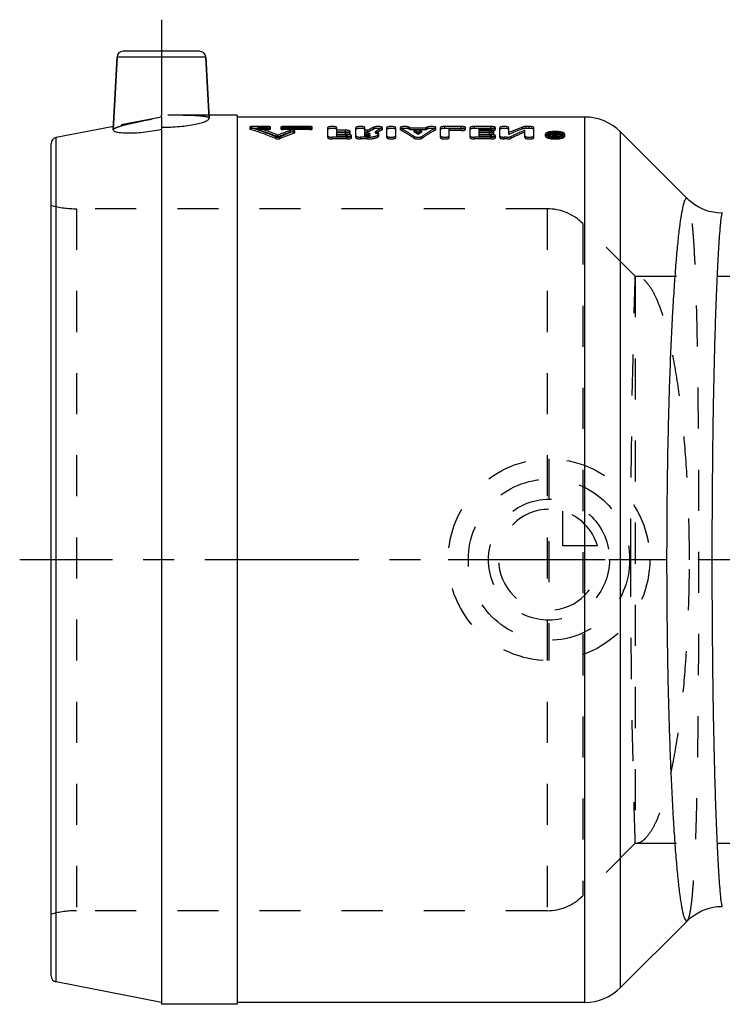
# Model space of a CAD drawing. Header units: millimetres. Extents: x 375 to 625, y 424 to 581.
# Tile 1 of 7: x 375 to 487, y 424 to 581. Entities that reach past the tile are written whole.
import ezdxf

# ---------------------------------------------------------------- set-up
doc = ezdxf.new("R2010")
doc.units = ezdxf.units.MM
doc.header["$LTSCALE"] = 65.185185
doc.linetypes.add('CENTER', pattern=[0.6, 0.375, -0.075, 0.075, -0.075])
doc.linetypes.add('HIDDEN', pattern=[0.2, 0.1, -0.1])
for name, color, linetype in [('FLAECHEN', 7, 'CONTINUOUS'), ('KOERPER', 7, 'CONTINUOUS'), ('KONST.EL_MIT_GEO', 7, 'CONTINUOUS'), ('KURVEN', 7, 'CONTINUOUS'), ('L1', 7, 'CONTINUOUS')]:
    doc.layers.add(name, color=color, linetype=linetype)

msp = doc.modelspace()

# ---------------------------------------------------------------- linework, layer by layer
at = {"layer": 'FLAECHEN', "color": 7, "linetype": 'Continuous'}
for p, q in [((464.94, 565.17), (409.75, 565.17)), ((481.22, 552.21), (470.6, 562.83)), ((481.22, 437.64), (470.6, 427.02)), ((464.94, 424.68), (409.75, 424.68))]:
    msp.add_line(p, q, dxfattribs=at)
at = {"layer": 'FLAECHEN', "color": 8, "linetype": 'HIDDEN'}
for p, q in [((458.94, 550.62), (384.28, 550.62)), ((472.95, 539.92), (464.6, 548.28)), ((472.95, 539.92), (602.76, 539.92)), ((472.95, 449.93), (464.6, 441.57)), ((472.95, 449.93), (602.76, 449.93)), ((458.94, 439.23), (384.28, 439.23))]:
    msp.add_line(p, q, dxfattribs=at)
at = {"layer": 'KOERPER', "color": 2, "linetype": 'CENTER'}
for p, q in [((397.75, 580.62), (397.75, 565.48)), ((397.75, 565.16), (397.75, 563.55))]:
    msp.add_line(p, q, dxfattribs=at)
at = {"layer": 'KOERPER', "color": 7, "linetype": 'Continuous'}
for p, q in [((390.1, 563.13), (390.7, 574.68)), ((405.31, 564.93), (404.8, 574.68)), ((409.75, 565.48), (405.29, 565.48)), ((409.75, 565.48), (409.75, 424.38)), ((397.75, 563.55), (397.75, 424.38)), ((409.75, 424.38), (397.75, 424.38))]:
    msp.add_line(p, q, dxfattribs=at)
at = {"layer": 'KOERPER', "color": 8, "linetype": 'HIDDEN'}
for p, q in [((405.29, 565.48), (397.75, 565.48)), ((397.75, 565.16), (397.75, 565.46))]:
    msp.add_line(p, q, dxfattribs=at)
for points, knots in [([(390.1, 563.13), (390.1, 563.21), (390.33, 563.41), (390.77, 563.59), (391.49, 563.83), (392.43, 564.07), (393.58, 564.33), (395.38, 564.7), (396.78, 564.98), (397.75, 565.16)], [0, 0, 0, 0, 0.032378, 0.09467, 0.188882, 0.312499, 0.461244, 0.629675, 1, 1, 1, 1]), ([(405.31, 564.93), (405.31, 565.01), (405.17, 565.11), (404.96, 565.18), (404.58, 565.27), (403.95, 565.34), (402.59, 565.43), (400.5, 565.46), (398.72, 565.46), (397.75, 565.46)], [0, 0, 0, 0, 0.029491, 0.054933, 0.088592, 0.180557, 0.303316, 0.622937, 1, 1, 1, 1])]:
    msp.add_open_spline(points, degree=3, knots=knots, dxfattribs=at)
at = {"layer": 'KOERPER', "color": 7, "linetype": 'Continuous'}
for points, knots in [([(397.75, 563.55), (398.73, 563.55), (400.53, 563.63), (402.64, 563.92), (403.99, 564.24), (404.69, 564.47), (405.11, 564.65), (405.32, 564.85), (405.31, 564.93)], [0, 0, 0, 0, 0.37468, 0.69215, 0.814898, 0.907963, 0.968935, 1, 1, 1, 1]), ([(390.1, 563.13), (390.09, 563.05), (390.23, 562.94), (390.43, 562.86), (390.81, 562.76), (391.45, 562.68), (392.4, 562.64), (393.56, 562.67), (395.37, 562.81), (396.79, 563.04), (397.75, 563.23)], [0, 0, 0, 0, 0.029107, 0.054096, 0.08731, 0.178592, 0.301168, 0.450881, 0.62198, 1, 1, 1, 1])]:
    msp.add_open_spline(points, degree=3, knots=knots, dxfattribs=at)
at = {"layer": 'KONST.EL_MIT_GEO', "color": 7, "linetype": 'Continuous'}
for p, q in [((403.8, 575.62), (391.7, 575.62)), ((390.7, 574.68), (390.1, 563.13)), ((404.8, 574.68), (390.7, 574.68)), ((404.8, 574.68), (405.31, 564.93)), ((464.94, 565.17), (409.75, 565.17)), ((464.94, 424.68), (464.94, 565.17)), ((390.13, 563.69), (381.06, 561.93)), ((470.6, 427.02), (470.6, 562.83)), ((481.22, 552.21), (470.6, 562.83)), ((380.25, 428.9), (380.25, 560.95)), ((381.06, 427.92), (381.06, 561.93)), ((481.51, 551.93), (481.22, 552.21)), ((481.22, 437.64), (470.6, 427.02)), ((481.22, 437.64), (481.51, 437.92)), ((397.75, 424.68), (381.06, 427.92)), ((464.94, 424.68), (409.75, 424.68))]:
    msp.add_line(p, q, dxfattribs=at)
at = {"layer": 'KONST.EL_MIT_GEO', "color": 8, "linetype": 'HIDDEN'}
for p, q in [((397.75, 565.17), (390.13, 563.69)), ((411.75, 563.57), (411.75, 563.28)), ((411.84, 563.22), (411.84, 563.51)), ((412.17, 563.37), (412.17, 563.67)), ((414.64, 563.67), (412.17, 563.67)), ((414.64, 563.37), (412.17, 563.37)), ((412.99, 563.18), (412.99, 563.48)), ((414.64, 563.48), (412.99, 563.48)), ((414.64, 563.18), (412.99, 563.18)), ((414.64, 563.18), (414.64, 563.67)), ((415.06, 563.28), (415.06, 563.57)), ((416.71, 563.57), (416.71, 563.28)), ((417.12, 563.18), (417.12, 563.67)), ((421.25, 563.67), (417.12, 563.67)), ((421.25, 563.48), (417.12, 563.48)), ((421.25, 563.37), (417.12, 563.37)), ((421.25, 563.18), (417.12, 563.18)), ((418.16, 562.75), (418.16, 563.04)), ((418.82, 562.62), (418.82, 562.91)), ((418.9, 562.69), (418.9, 562.98)), ((421.25, 563.18), (421.25, 563.67)), ((421.66, 563.28), (421.66, 563.57)), ((424.14, 561.91), (424.14, 563.5)), ((425.56, 562.79), (425.56, 563.5)), ((426.97, 563.08), (425.56, 563.08)), ((426.97, 562.79), (425.56, 562.79)), ((425.56, 562.12), (425.56, 562.7)), ((426.97, 562.7), (425.56, 562.7)), ((426.97, 562.79), (426.97, 563.08)), ((426.97, 562.41), (426.97, 562.7)), ((427.68, 562.6), (427.68, 562.89)), ((428.62, 561.91), (428.62, 563.5)), ((430.04, 562.79), (430.04, 563.5)), ((430.52, 563.08), (430.04, 563.08)), ((430.52, 562.79), (430.04, 562.79)), ((430.04, 562.12), (430.04, 562.65)), ((430.43, 562.65), (430.04, 562.65)), ((430.43, 562.12), (430.43, 562.65)), ((430.52, 562.79), (430.52, 563.08)), ((430.84, 562.24), (430.84, 562.53)), ((431.46, 563.28), (431.46, 563.57)), ((431.74, 562.6), (431.74, 562.89)), ((432.26, 562.24), (432.26, 562.53)), ((432.74, 563.14), (432.74, 563.43)), ((432.81, 563.21), (432.81, 563.5)), ((433.51, 561.91), (433.51, 563.5)), ((434.93, 561.91), (434.93, 563.5)), ((435.64, 563.5), (435.64, 563.21)), ((435.7, 563.14), (435.7, 563.44)), ((436.99, 563.28), (436.99, 563.57)), ((437.25, 563.14), (437.25, 563.43)), ((439.7, 563.43), (437.25, 563.43)), ((439.7, 563.14), (437.25, 563.14)), ((437.87, 562.79), (437.87, 563.08)), ((439.07, 563.08), (437.87, 563.08)), ((439.07, 562.79), (437.87, 562.79)), ((438.47, 562.42), (438.47, 562.71)), ((439.07, 562.79), (439.07, 563.08)), ((439.7, 563.14), (439.7, 563.43)), ((439.95, 563.28), (439.95, 563.57)), ((441.25, 563.14), (441.25, 563.44)), ((441.31, 563.21), (441.31, 563.5)), ((442.02, 561.91), (442.02, 563.5)), ((442.72, 563.37), (442.72, 563.67)), ((445.32, 563.67), (442.72, 563.67)), ((445.32, 563.37), (442.72, 563.37)), ((443.43, 561.91), (443.43, 563.33)), ((445.32, 563.33), (443.43, 563.33)), ((445.32, 563.04), (443.43, 563.04)), ((445.32, 563.37), (445.32, 563.67)), ((445.32, 563.04), (445.32, 563.33)), ((446.02, 563.21), (446.02, 563.5)), ((446.73, 561.91), (446.73, 563.5)), ((447.44, 563.37), (447.44, 563.67)), ((450.03, 563.67), (447.44, 563.67)), ((450.03, 563.37), (447.44, 563.37)), ((448.15, 562.79), (448.15, 563.33)), ((450.03, 563.33), (448.15, 563.33)), ((449.8, 563.08), (448.15, 563.08)), ((450.03, 563.04), (448.15, 563.04)), ((449.8, 562.79), (448.15, 562.79)), ((448.15, 562.12), (448.15, 562.7)), ((449.8, 562.7), (448.15, 562.7)), ((449.8, 562.79), (449.8, 563.08)), ((449.8, 562.41), (449.8, 562.7)), ((450.03, 563.37), (450.03, 563.67)), ((450.03, 563.04), (450.03, 563.33)), ((450.51, 562.6), (450.51, 562.89)), ((450.74, 563.21), (450.74, 563.5)), ((451.45, 561.91), (451.45, 563.5)), ((452.86, 562.41), (452.86, 563.5)), ((455.05, 563.3), (455.05, 563.59)), ((455.41, 561.91), (455.41, 563.08)), ((455.65, 563.37), (455.65, 563.67)), ((456.12, 563.67), (455.65, 563.67)), ((456.12, 563.37), (455.65, 563.37)), ((456.12, 563.37), (456.12, 563.67)), ((456.83, 561.91), (456.83, 563.5)), ((459.86, 561.91), (459.86, 562.68)), ((460.1, 562.68), (459.86, 562.68)), ((460.1, 561.99), (460.1, 562.68)), ((460.19, 562.51), (460.17, 562.49)), ((460.26, 562.6), (460.24, 562.57)), ((460.34, 562.01), (460.33, 562.68)), ((460.57, 562.68), (460.33, 562.68)), ((460.57, 562.01), (460.57, 562.68)), ((415.89, 561.75), (415.89, 562.03)), ((416.22, 562.03), (416.22, 562.32)), ((416.56, 561.75), (416.56, 562.03)), ((424.85, 561.7), (424.85, 561.98)), ((427.21, 561.98), (424.85, 561.98)), ((427.21, 561.7), (424.85, 561.7)), ((427.21, 562.41), (425.56, 562.41)), ((427.21, 562.12), (425.56, 562.12)), ((427.21, 562.12), (427.21, 562.41)), ((427.21, 561.7), (427.21, 561.98)), ((427.92, 561.91), (427.92, 562.2)), ((429.33, 561.7), (429.33, 561.98)), ((430.43, 561.98), (429.33, 561.98)), ((430.43, 561.7), (429.33, 561.7)), ((430.43, 562.41), (430.04, 562.41)), ((430.43, 562.36), (430.04, 562.36)), ((430.43, 562.12), (430.04, 562.12)), ((430.43, 561.7), (430.43, 561.98)), ((437.82, 561.83), (437.82, 562.11)), ((439.12, 561.83), (439.12, 562.11)), ((447.44, 561.7), (447.44, 561.98)), ((450.03, 561.98), (447.44, 561.98)), ((450.03, 561.7), (447.44, 561.7)), ((450.03, 562.41), (448.15, 562.41)), ((450.03, 562.12), (448.15, 562.12)), ((450.03, 562.12), (450.03, 562.41)), ((450.03, 561.7), (450.03, 561.98)), ((450.74, 561.91), (450.74, 562.2)), ((452.16, 561.7), (452.16, 561.98)), ((452.63, 561.98), (452.16, 561.98)), ((452.63, 561.7), (452.16, 561.7)), ((452.63, 561.7), (452.63, 561.98)), ((453.23, 561.8), (453.23, 562.09)), ((458.68, 562.16), (458.68, 562.45)), ((459.04, 562.16), (459.04, 562.45)), ((460.1, 562.39), (459.86, 562.39)), ((460.26, 562.2), (459.86, 562.2)), ((460.26, 561.91), (459.86, 561.91)), ((460.17, 562.49), (460.1, 562.49)), ((460.26, 562.42), (460.1, 562.42)), ((460.26, 562.27), (460.1, 562.27)), ((460.26, 562.13), (460.1, 562.13)), ((460.26, 561.99), (460.1, 561.99)), ((460.17, 562.2), (460.17, 562.49)), ((460.26, 561.91), (460.26, 562.42)), ((460.57, 562.39), (460.33, 562.39)), ((460.41, 562.19), (460.41, 562.47)), ((461.4, 562.16), (461.4, 562.45)), ((461.75, 562.16), (461.75, 562.45)), ((384.28, 550.62), (384.28, 439.23)), ((458.94, 550.62), (384.28, 550.62)), ((458.94, 550.62), (458.94, 439.23)), ((464.6, 548.28), (464.6, 441.57)), ((472.95, 539.92), (464.6, 548.28)), ((472.95, 539.92), (472.95, 449.93)), ((472.95, 449.93), (464.6, 441.57)), ((458.94, 439.23), (384.28, 439.23))]:
    msp.add_line(p, q, dxfattribs=at)
at = {"layer": 'KONST.EL_MIT_GEO', "color": 7, "linetype": 'Continuous'}
for points in [[(486.75, 549.92), (486.58, 549.93), (485.94, 549.97), (485.3, 550.06), (484.66, 550.21), (484.04, 550.41), (483.46, 550.65), (482.9, 550.93), (482.39, 551.25), (481.92, 551.59), (481.51, 551.93)], [(481.51, 437.92), (481.92, 438.26), (482.39, 438.6), (482.9, 438.91), (483.45, 439.2), (484.04, 439.44), (484.66, 439.64), (485.29, 439.79), (485.93, 439.88), (486.58, 439.92), (486.75, 439.92)]]:
    msp.add_lwpolyline(points, dxfattribs=at)
for centre, radius, start, end in [((391.7, 574.62), 1, 90, 177), ((403.8, 574.62), 1, 3, 90), ((464.94, 557.17), 8, 45, 90), ((381.25, 560.95), 1, 101, 180), ((381.25, 428.9), 1, 180, 259), ((464.94, 432.68), 8, 270, 315)]:
    msp.add_arc(centre, radius, start, end, dxfattribs=at)
at = {"layer": 'KONST.EL_MIT_GEO', "color": 8, "linetype": 'HIDDEN'}
for centre, radius, start, end in [((397.46, 517.87), 47.86, 67.35, 72.5155), ((397.47, 517.43), 48, 67.4374, 72.5853), ((398.56, 518.08), 47.63, 68.2298, 72.3614), ((398.57, 517.64), 47.77, 68.3142, 72.4317), ((434.22, 517.19), 48.58, 109.3081, 111.7431), ((434.2, 516.76), 48.71, 109.2319, 111.6591), ((435.38, 516.86), 48.94, 109.7751, 112.6116), ((435.43, 516.23), 49.27, 109.7033, 112.519), ((441.49, 543.4), 22.53, 116.4288, 119.1219), ((441.47, 543.06), 22.56, 116.3315, 119.0181), ((443.31, 542.91), 23.08, 117.2463, 120.0738), ((443.29, 542.58), 23.11, 117.1469, 119.9679), ((427.53, 545.61), 20.3, 61.4011, 62.2181), ((427.55, 545.28), 20.33, 61.5036, 62.3187), ((426.52, 543.85), 22.33, 57.6399, 59.4511), ((426.55, 543.53), 22.34, 57.7503, 59.5579), ((450.42, 543.85), 22.33, 120.5489, 122.3601), ((450.4, 543.53), 22.34, 120.4421, 122.2497), ((449.41, 545.61), 20.3, 117.7819, 118.5989), ((449.4, 545.28), 20.33, 117.6813, 118.4964), ((467.19, 530.72), 35.04, 110.2638, 114.1234), ((467.17, 530.32), 35.13, 110.1846, 114.0321), ((469.51, 529.17), 36.72, 112.576, 116.3224), ((469.49, 528.79), 36.8, 112.4896, 116.2251), ((460.17, 558.07), 4.8, 94.0842, 96.3373), ((460.21, 557.5), 5.38, 91.9872, 94.0975), ((460.22, 557.24), 5.63, 87.9747, 92.0006), ((472.38, 553.15), 15.37, 142.1751, 142.4858), ((472.01, 553.43), 14.9, 141.6481, 142.071), ((472.48, 553.26), 15.19, 141.6525, 142.6443), ((427.21, 560.09), 2.32, 84.8265, 90.0361), ((450.04, 560.09), 2.32, 84.8265, 90.0361), ((460.21, 565.76), 3.66, 265.3739, 267.7272), ((460.22, 565.88), 3.78, 267.715, 272.2646), ((472.15, 553), 15.11, 141.5331, 142.4748), ((460.23, 565.7), 3.61, 272.237, 275.4754), ((472.41, 552.98), 15.13, 141.5336, 142.5264), ((384.28, 565.62), 15, 254.4364, 270), ((458.94, 542.62), 8, 45, 90), ((458.94, 447.23), 8, 270, 315), ((384.28, 424.23), 15, 90, 105.5636)]:
    msp.add_arc(centre, radius, start, end, dxfattribs=at)
for points, knots in [([(412.17, 563.67), (412.07, 563.67), (411.93, 563.66), (411.8, 563.62), (411.75, 563.59), (411.75, 563.57)], [0, 0, 0, 0, 0.673586, 0.889883, 1, 1, 1, 1]), ([(411.75, 563.57), (411.75, 563.57), (411.77, 563.53), (411.81, 563.52), (411.84, 563.51)], [0, 0, 0, 0, 0.156477, 1, 1, 1, 1]), ([(412.17, 563.37), (412.07, 563.37), (411.93, 563.36), (411.8, 563.33), (411.75, 563.3), (411.75, 563.28)], [0, 0, 0, 0, 0.673287, 0.888599, 1, 1, 1, 1]), ([(411.75, 563.28), (411.75, 563.28), (411.77, 563.24), (411.81, 563.23), (411.84, 563.22)], [0, 0, 0, 0, 0.157993, 1, 1, 1, 1]), ([(415.06, 563.57), (415.06, 563.59), (415.01, 563.62), (414.87, 563.66), (414.74, 563.67), (414.64, 563.67)], [0, 0, 0, 0, 0.110086, 0.326199, 1, 1, 1, 1]), ([(414.64, 563.48), (414.74, 563.48), (414.87, 563.49), (415.01, 563.52), (415.06, 563.56), (415.06, 563.57)], [0, 0, 0, 0, 0.672997, 0.889541, 1, 1, 1, 1]), ([(415.06, 563.28), (415.06, 563.3), (415.01, 563.33), (414.87, 563.36), (414.74, 563.37), (414.64, 563.37)], [0, 0, 0, 0, 0.110698, 0.327439, 1, 1, 1, 1]), ([(414.64, 563.18), (414.74, 563.18), (414.87, 563.2), (415.01, 563.23), (415.06, 563.26), (415.06, 563.28)], [0, 0, 0, 0, 0.670491, 0.888417, 1, 1, 1, 1]), ([(417.12, 563.67), (417.02, 563.67), (416.89, 563.66), (416.75, 563.62), (416.71, 563.59), (416.71, 563.57)], [0, 0, 0, 0, 0.673741, 0.889981, 1, 1, 1, 1]), ([(416.71, 563.57), (416.71, 563.56), (416.75, 563.52), (416.89, 563.49), (417.02, 563.48), (417.12, 563.48)], [0, 0, 0, 0, 0.110527, 0.326943, 1, 1, 1, 1]), ([(417.12, 563.37), (417.02, 563.37), (416.89, 563.36), (416.75, 563.33), (416.71, 563.3), (416.71, 563.28)], [0, 0, 0, 0, 0.671236, 0.88886, 1, 1, 1, 1]), ([(416.71, 563.28), (416.71, 563.26), (416.75, 563.23), (416.89, 563.2), (417.02, 563.18), (417.12, 563.18)], [0, 0, 0, 0, 0.111139, 0.328183, 1, 1, 1, 1]), ([(418.9, 562.98), (418.9, 563.01), (418.77, 563.06), (418.55, 563.09), (418.3, 563.09), (418.16, 563.04)], [0, 0, 0, 0, 0.130173, 0.399873, 1, 1, 1, 1]), ([(418.9, 562.69), (418.9, 562.72), (418.77, 562.77), (418.55, 562.8), (418.3, 562.8), (418.16, 562.75)], [0, 0, 0, 0, 0.130279, 0.401117, 1, 1, 1, 1]), ([(418.82, 562.91), (418.83, 562.91), (418.86, 562.93), (418.9, 562.95), (418.9, 562.98)], [0, 0, 0, 0, 0.353349, 1, 1, 1, 1]), ([(418.82, 562.62), (418.83, 562.63), (418.86, 562.64), (418.9, 562.66), (418.9, 562.69)], [0, 0, 0, 0, 0.364647, 1, 1, 1, 1]), ([(421.66, 563.57), (421.66, 563.59), (421.61, 563.62), (421.48, 563.66), (421.34, 563.67), (421.25, 563.67)], [0, 0, 0, 0, 0.110086, 0.326199, 1, 1, 1, 1]), ([(421.25, 563.48), (421.34, 563.48), (421.48, 563.49), (421.61, 563.52), (421.66, 563.56), (421.66, 563.57)], [0, 0, 0, 0, 0.672997, 0.889541, 1, 1, 1, 1]), ([(421.66, 563.28), (421.66, 563.3), (421.61, 563.33), (421.48, 563.36), (421.34, 563.37), (421.25, 563.37)], [0, 0, 0, 0, 0.110698, 0.327439, 1, 1, 1, 1]), ([(421.25, 563.18), (421.34, 563.18), (421.48, 563.2), (421.61, 563.23), (421.66, 563.26), (421.66, 563.28)], [0, 0, 0, 0, 0.670491, 0.888417, 1, 1, 1, 1]), ([(425.56, 563.5), (425.56, 563.53), (425.48, 563.59), (425.25, 563.65), (424.85, 563.68), (424.45, 563.65), (424.22, 563.59), (424.14, 563.53), (424.14, 563.5)], [0, 0, 0, 0, 0.055457, 0.163757, 0.500016, 0.836258, 0.944544, 1, 1, 1, 1]), ([(425.56, 563.21), (425.56, 563.24), (425.48, 563.3), (425.25, 563.36), (424.85, 563.39), (424.45, 563.35), (424.22, 563.3), (424.14, 563.24), (424.14, 563.21)], [0, 0, 0, 0, 0.05618, 0.164384, 0.500794, 0.835935, 0.944812, 1, 1, 1, 1]), ([(427.68, 562.89), (427.68, 562.92), (427.6, 562.99), (427.37, 563.06), (427.14, 563.08), (426.97, 563.08)], [0, 0, 0, 0, 0.118595, 0.335383, 1, 1, 1, 1]), ([(426.97, 562.7), (427.14, 562.7), (427.37, 562.72), (427.6, 562.79), (427.68, 562.86), (427.68, 562.89)], [0, 0, 0, 0, 0.663259, 0.880628, 1, 1, 1, 1]), ([(427.68, 562.6), (427.68, 562.63), (427.6, 562.7), (427.37, 562.77), (427.14, 562.79), (426.97, 562.79)], [0, 0, 0, 0, 0.118691, 0.335436, 1, 1, 1, 1]), ([(426.97, 562.41), (427.14, 562.41), (427.37, 562.43), (427.6, 562.51), (427.68, 562.57), (427.68, 562.6)], [0, 0, 0, 0, 0.662732, 0.880238, 1, 1, 1, 1]), ([(430.04, 563.5), (430.04, 563.53), (429.96, 563.59), (429.73, 563.65), (429.33, 563.68), (428.93, 563.65), (428.7, 563.59), (428.62, 563.53), (428.62, 563.5)], [0, 0, 0, 0, 0.055457, 0.163757, 0.500016, 0.836258, 0.944544, 1, 1, 1, 1]), ([(430.04, 563.21), (430.04, 563.24), (429.96, 563.3), (429.73, 563.36), (429.33, 563.39), (428.93, 563.35), (428.7, 563.3), (428.62, 563.24), (428.62, 563.21)], [0, 0, 0, 0, 0.05618, 0.164384, 0.500794, 0.835935, 0.944812, 1, 1, 1, 1]), ([(430.43, 562.65), (430.53, 562.65), (430.66, 562.64), (430.8, 562.59), (430.84, 562.55), (430.84, 562.53)], [0, 0, 0, 0, 0.659914, 0.876986, 1, 1, 1, 1]), ([(430.43, 561.98), (430.66, 561.98), (431.1, 562.01), (431.61, 562.1), (431.94, 562.22), (432.14, 562.32), (432.26, 562.45), (432.26, 562.53)], [0, 0, 0, 0, 0.353331, 0.657678, 0.779124, 0.876121, 1, 1, 1, 1]), ([(430.84, 562.53), (430.84, 562.51), (430.8, 562.47), (430.66, 562.43), (430.53, 562.41), (430.43, 562.41)], [0, 0, 0, 0, 0.123451, 0.340865, 1, 1, 1, 1]), ([(432.81, 563.5), (432.81, 563.53), (432.75, 563.58), (432.57, 563.63), (432.23, 563.68), (431.83, 563.66), (431.56, 563.62), (431.46, 563.57)], [0, 0, 0, 0, 0.048538, 0.137861, 0.425537, 0.759067, 1, 1, 1, 1]), ([(432.81, 563.21), (432.81, 563.23), (432.75, 563.29), (432.57, 563.34), (432.23, 563.38), (431.83, 563.37), (431.56, 563.33), (431.46, 563.28)], [0, 0, 0, 0, 0.048216, 0.137409, 0.425942, 0.758859, 1, 1, 1, 1]), ([(432.26, 562.53), (432.26, 562.61), (432.08, 562.79), (431.87, 562.85), (431.74, 562.89)], [0, 0, 0, 0, 0.362401, 1, 1, 1, 1]), ([(432.26, 562.24), (432.26, 562.32), (432.08, 562.5), (431.87, 562.56), (431.74, 562.6)], [0, 0, 0, 0, 0.362217, 1, 1, 1, 1]), ([(432.74, 563.43), (432.75, 563.44), (432.78, 563.45), (432.81, 563.48), (432.81, 563.5)], [0, 0, 0, 0, 0.335164, 1, 1, 1, 1]), ([(432.74, 563.14), (432.75, 563.15), (432.78, 563.16), (432.81, 563.19), (432.81, 563.21)], [0, 0, 0, 0, 0.348772, 1, 1, 1, 1]), ([(434.93, 563.5), (434.93, 563.53), (434.85, 563.59), (434.62, 563.65), (434.22, 563.68), (433.83, 563.65), (433.6, 563.59), (433.51, 563.53), (433.51, 563.5)], [0, 0, 0, 0, 0.055457, 0.163757, 0.500016, 0.836258, 0.944544, 1, 1, 1, 1]), ([(434.93, 563.21), (434.93, 563.24), (434.85, 563.3), (434.62, 563.36), (434.22, 563.39), (433.83, 563.35), (433.6, 563.3), (433.51, 563.24), (433.51, 563.21)], [0, 0, 0, 0, 0.05618, 0.164384, 0.500794, 0.835935, 0.944812, 1, 1, 1, 1]), ([(436.94, 563.59), (436.83, 563.63), (436.56, 563.67), (436.17, 563.67), (435.86, 563.63), (435.69, 563.57), (435.64, 563.52), (435.64, 563.5)], [0, 0, 0, 0, 0.262343, 0.59338, 0.868302, 0.95297, 1, 1, 1, 1]), ([(435.64, 563.5), (435.64, 563.5), (435.65, 563.47), (435.68, 563.45), (435.7, 563.44)], [0, 0, 0, 0, 0.19104, 1, 1, 1, 1]), ([(436.99, 563.28), (436.89, 563.33), (436.62, 563.37), (436.22, 563.38), (435.88, 563.34), (435.7, 563.29), (435.64, 563.23), (435.64, 563.21)], [0, 0, 0, 0, 0.238182, 0.571221, 0.860725, 0.950954, 1, 1, 1, 1]), ([(435.64, 563.21), (435.64, 563.21), (435.65, 563.17), (435.68, 563.16), (435.7, 563.14)], [0, 0, 0, 0, 0.187902, 1, 1, 1, 1]), ([(435.7, 563.44), (435.88, 563.34), (436.6, 562.93), (437.31, 562.47), (437.82, 562.11)], [0, 0, 0, 0, 0.243925, 1, 1, 1, 1]), ([(435.7, 563.14), (435.88, 563.05), (436.6, 562.64), (437.31, 562.19), (437.82, 561.83)], [0, 0, 0, 0, 0.244008, 1, 1, 1, 1]), ([(441.25, 563.44), (441.07, 563.34), (440.34, 562.93), (439.64, 562.47), (439.12, 562.11)], [0, 0, 0, 0, 0.243925, 1, 1, 1, 1]), ([(441.25, 563.14), (441.07, 563.05), (440.34, 562.64), (439.64, 562.19), (439.12, 561.83)], [0, 0, 0, 0, 0.244008, 1, 1, 1, 1]), ([(441.31, 563.5), (441.31, 563.53), (441.25, 563.58), (441.06, 563.64), (440.72, 563.68), (440.32, 563.66), (440.05, 563.62), (439.95, 563.57)], [0, 0, 0, 0, 0.048826, 0.138969, 0.428828, 0.762703, 1, 1, 1, 1]), ([(441.31, 563.21), (441.31, 563.23), (441.25, 563.29), (441.06, 563.34), (440.72, 563.38), (440.32, 563.37), (440.05, 563.33), (439.95, 563.28)], [0, 0, 0, 0, 0.048499, 0.138464, 0.42917, 0.762434, 1, 1, 1, 1]), ([(441.25, 563.44), (441.26, 563.44), (441.28, 563.46), (441.31, 563.48), (441.31, 563.5)], [0, 0, 0, 0, 0.331081, 1, 1, 1, 1]), ([(441.25, 563.14), (441.26, 563.15), (441.28, 563.16), (441.31, 563.19), (441.31, 563.21)], [0, 0, 0, 0, 0.344686, 1, 1, 1, 1]), ([(442.72, 563.67), (442.55, 563.67), (442.33, 563.65), (442.1, 563.59), (442.02, 563.53), (442.02, 563.5)], [0, 0, 0, 0, 0.672647, 0.889131, 1, 1, 1, 1]), ([(442.72, 563.37), (442.56, 563.37), (442.33, 563.35), (442.1, 563.3), (442.02, 563.24), (442.02, 563.21)], [0, 0, 0, 0, 0.672262, 0.889793, 1, 1, 1, 1]), ([(446.02, 563.5), (446.02, 563.53), (445.94, 563.59), (445.71, 563.65), (445.48, 563.67), (445.32, 563.67)], [0, 0, 0, 0, 0.110784, 0.327112, 1, 1, 1, 1]), ([(445.32, 563.33), (445.48, 563.33), (445.71, 563.35), (445.94, 563.42), (446.02, 563.48), (446.02, 563.5)], [0, 0, 0, 0, 0.671569, 0.888431, 1, 1, 1, 1]), ([(446.02, 563.21), (446.02, 563.24), (445.94, 563.3), (445.71, 563.35), (445.48, 563.37), (445.32, 563.37)], [0, 0, 0, 0, 0.110815, 0.326983, 1, 1, 1, 1]), ([(445.32, 563.04), (445.48, 563.04), (445.71, 563.06), (445.94, 563.12), (446.02, 563.18), (446.02, 563.21)], [0, 0, 0, 0, 0.671287, 0.888127, 1, 1, 1, 1]), ([(447.44, 563.67), (447.27, 563.67), (447.04, 563.65), (446.81, 563.59), (446.73, 563.53), (446.73, 563.5)], [0, 0, 0, 0, 0.672647, 0.889131, 1, 1, 1, 1]), ([(447.44, 563.37), (447.27, 563.37), (447.04, 563.35), (446.81, 563.3), (446.73, 563.24), (446.73, 563.21)], [0, 0, 0, 0, 0.672262, 0.889793, 1, 1, 1, 1]), ([(450.46, 562.96), (450.38, 563.01), (450.15, 563.06), (449.93, 563.08), (449.8, 563.08)], [0, 0, 0, 0, 0.405339, 1, 1, 1, 1]), ([(449.8, 562.7), (449.97, 562.7), (450.2, 562.72), (450.43, 562.79), (450.51, 562.86), (450.51, 562.89)], [0, 0, 0, 0, 0.663259, 0.880628, 1, 1, 1, 1]), ([(450.51, 562.6), (450.51, 562.63), (450.43, 562.7), (450.19, 562.77), (449.97, 562.79), (449.8, 562.79)], [0, 0, 0, 0, 0.118691, 0.335436, 1, 1, 1, 1]), ([(449.8, 562.41), (449.97, 562.41), (450.2, 562.43), (450.43, 562.51), (450.51, 562.57), (450.51, 562.6)], [0, 0, 0, 0, 0.662732, 0.880238, 1, 1, 1, 1]), ([(450.74, 563.5), (450.74, 563.53), (450.66, 563.59), (450.43, 563.65), (450.2, 563.67), (450.03, 563.67)], [0, 0, 0, 0, 0.110784, 0.327112, 1, 1, 1, 1]), ([(450.03, 563.33), (450.2, 563.33), (450.43, 563.35), (450.66, 563.42), (450.74, 563.48), (450.74, 563.5)], [0, 0, 0, 0, 0.671569, 0.888431, 1, 1, 1, 1]), ([(450.74, 563.21), (450.74, 563.24), (450.66, 563.3), (450.43, 563.35), (450.2, 563.37), (450.03, 563.37)], [0, 0, 0, 0, 0.110815, 0.326983, 1, 1, 1, 1]), ([(450.03, 563.04), (450.2, 563.04), (450.43, 563.06), (450.66, 563.12), (450.74, 563.18), (450.74, 563.21)], [0, 0, 0, 0, 0.671287, 0.888127, 1, 1, 1, 1]), ([(450.51, 562.89), (450.51, 562.91), (450.49, 562.94), (450.46, 562.96), (450.46, 562.96)], [0, 0, 0, 0, 0.687244, 1, 1, 1, 1]), ([(452.86, 563.5), (452.86, 563.53), (452.78, 563.59), (452.55, 563.65), (452.16, 563.68), (451.76, 563.65), (451.53, 563.59), (451.45, 563.53), (451.45, 563.5)], [0, 0, 0, 0, 0.055457, 0.163757, 0.500016, 0.836258, 0.944544, 1, 1, 1, 1]), ([(452.86, 563.21), (452.86, 563.24), (452.78, 563.3), (452.55, 563.36), (452.16, 563.39), (451.76, 563.35), (451.53, 563.3), (451.45, 563.24), (451.45, 563.21)], [0, 0, 0, 0, 0.05618, 0.164384, 0.500794, 0.835935, 0.944812, 1, 1, 1, 1]), ([(455.65, 563.67), (455.53, 563.67), (455.33, 563.66), (455.13, 563.62), (455.05, 563.59)], [0, 0, 0, 0, 0.566902, 1, 1, 1, 1]), ([(455.65, 563.37), (455.54, 563.37), (455.33, 563.36), (455.13, 563.33), (455.05, 563.3)], [0, 0, 0, 0, 0.562956, 1, 1, 1, 1]), ([(456.83, 563.5), (456.83, 563.53), (456.75, 563.59), (456.52, 563.65), (456.29, 563.67), (456.12, 563.67)], [0, 0, 0, 0, 0.11087, 0.32735, 1, 1, 1, 1]), ([(456.83, 563.21), (456.83, 563.24), (456.75, 563.3), (456.52, 563.36), (456.29, 563.37), (456.12, 563.37)], [0, 0, 0, 0, 0.112244, 0.327924, 1, 1, 1, 1]), ([(461.75, 562.16), (461.75, 562.23), (461.65, 562.33), (461.48, 562.41), (461.02, 562.56), (460.22, 562.61), (459.42, 562.56), (458.95, 562.41), (458.79, 562.33), (458.68, 562.23), (458.68, 562.16)], [0, 0, 0, 0, 0.061656, 0.110546, 0.171704, 0.501235, 0.829679, 0.890433, 0.938741, 1, 1, 1, 1]), ([(459.64, 562.85), (459.45, 562.83), (459.14, 562.77), (458.82, 562.65), (458.74, 562.56)], [0, 0, 0, 0, 0.608382, 1, 1, 1, 1]), ([(459.04, 562.45), (459.04, 562.5), (459.16, 562.62), (459.56, 562.74), (460.22, 562.81), (460.88, 562.74), (461.28, 562.62), (461.4, 562.5), (461.4, 562.45)], [0, 0, 0, 0, 0.061811, 0.170396, 0.500014, 0.829619, 0.938195, 1, 1, 1, 1]), ([(461.3, 562.76), (461.26, 562.77), (461.1, 562.81), (460.93, 562.83), (460.8, 562.85)], [0, 0, 0, 0, 0.227201, 1, 1, 1, 1]), ([(461.75, 562.45), (461.75, 562.52), (461.59, 562.67), (461.42, 562.72), (461.3, 562.76)], [0, 0, 0, 0, 0.361928, 1, 1, 1, 1]), ([(415.89, 562.03), (415.99, 561.99), (416.22, 561.97), (416.45, 561.99), (416.56, 562.03)], [0, 0, 0, 0, 0.5, 1, 1, 1, 1]), ([(415.89, 561.75), (415.99, 561.71), (416.22, 561.69), (416.45, 561.71), (416.56, 561.75)], [0, 0, 0, 0, 0.498802, 1, 1, 1, 1]), ([(424.14, 562.2), (424.14, 562.17), (424.21, 562.09), (424.45, 562.01), (424.68, 561.98), (424.85, 561.98)], [0, 0, 0, 0, 0.127255, 0.345348, 1, 1, 1, 1]), ([(424.14, 561.91), (424.14, 561.88), (424.21, 561.81), (424.45, 561.72), (424.68, 561.7), (424.85, 561.7)], [0, 0, 0, 0, 0.129036, 0.346727, 1, 1, 1, 1]), ([(427.21, 561.98), (427.38, 561.98), (427.61, 562.01), (427.85, 562.09), (427.92, 562.17), (427.92, 562.2)], [0, 0, 0, 0, 0.654849, 0.872801, 1, 1, 1, 1]), ([(427.92, 561.91), (427.92, 561.95), (427.84, 562.02), (427.61, 562.1), (427.38, 562.12), (427.21, 562.12)], [0, 0, 0, 0, 0.126755, 0.344324, 1, 1, 1, 1]), ([(427.21, 561.7), (427.38, 561.7), (427.61, 561.72), (427.84, 561.81), (427.92, 561.88), (427.92, 561.91)], [0, 0, 0, 0, 0.653745, 0.87217, 1, 1, 1, 1]), ([(427.92, 562.2), (427.92, 562.26), (427.7, 562.37), (427.54, 562.39), (427.42, 562.4)], [0, 0, 0, 0, 0.335488, 1, 1, 1, 1]), ([(428.62, 562.2), (428.62, 562.17), (428.69, 562.09), (428.93, 562.01), (429.16, 561.98), (429.33, 561.98)], [0, 0, 0, 0, 0.127255, 0.345348, 1, 1, 1, 1]), ([(428.62, 561.91), (428.62, 561.88), (428.69, 561.81), (428.93, 561.72), (429.16, 561.7), (429.33, 561.7)], [0, 0, 0, 0, 0.129036, 0.346727, 1, 1, 1, 1]), ([(430.43, 562.36), (430.53, 562.36), (430.66, 562.35), (430.8, 562.3), (430.84, 562.26), (430.84, 562.24)], [0, 0, 0, 0, 0.658381, 0.876162, 1, 1, 1, 1]), ([(430.43, 561.7), (430.66, 561.7), (431.1, 561.72), (431.61, 561.82), (431.94, 561.94), (432.13, 562.04), (432.26, 562.16), (432.26, 562.24)], [0, 0, 0, 0, 0.352659, 0.657112, 0.778827, 0.875998, 1, 1, 1, 1]), ([(430.84, 562.24), (430.84, 562.23), (430.8, 562.18), (430.66, 562.14), (430.53, 562.12), (430.43, 562.12)], [0, 0, 0, 0, 0.124747, 0.34376, 1, 1, 1, 1]), ([(433.51, 562.2), (433.51, 562.17), (433.59, 562.09), (433.82, 562.01), (434.22, 561.96), (434.62, 562.01), (434.86, 562.09), (434.93, 562.17), (434.93, 562.2)], [0, 0, 0, 0, 0.063644, 0.172753, 0.500015, 0.827262, 0.936358, 1, 1, 1, 1]), ([(433.51, 561.91), (433.51, 561.88), (433.59, 561.81), (433.83, 561.72), (434.22, 561.68), (434.62, 561.72), (434.86, 561.81), (434.93, 561.88), (434.93, 561.91)], [0, 0, 0, 0, 0.064577, 0.173786, 0.500751, 0.826523, 0.936469, 1, 1, 1, 1]), ([(437.82, 562.11), (437.9, 562.06), (438.12, 562), (438.47, 561.97), (438.82, 562), (439.04, 562.06), (439.12, 562.11)], [0, 0, 0, 0, 0.208162, 0.500001, 0.791839, 1, 1, 1, 1]), ([(437.82, 561.83), (437.9, 561.77), (438.12, 561.72), (438.47, 561.69), (438.82, 561.72), (439.04, 561.77), (439.12, 561.83)], [0, 0, 0, 0, 0.208227, 0.500403, 0.791934, 1, 1, 1, 1]), ([(442.02, 562.2), (442.02, 562.17), (442.09, 562.09), (442.32, 562.01), (442.72, 561.96), (443.12, 562.01), (443.36, 562.09), (443.43, 562.17), (443.43, 562.2)], [0, 0, 0, 0, 0.063644, 0.172753, 0.500015, 0.827262, 0.936358, 1, 1, 1, 1]), ([(442.02, 561.91), (442.02, 561.88), (442.09, 561.81), (442.33, 561.72), (442.72, 561.68), (443.12, 561.72), (443.36, 561.81), (443.43, 561.88), (443.43, 561.91)], [0, 0, 0, 0, 0.064577, 0.173786, 0.500751, 0.826523, 0.936469, 1, 1, 1, 1]), ([(446.73, 562.2), (446.73, 562.17), (446.8, 562.09), (447.04, 562.01), (447.27, 561.98), (447.44, 561.98)], [0, 0, 0, 0, 0.127255, 0.345348, 1, 1, 1, 1]), ([(446.73, 561.91), (446.73, 561.88), (446.8, 561.81), (447.04, 561.72), (447.27, 561.7), (447.44, 561.7)], [0, 0, 0, 0, 0.129036, 0.346727, 1, 1, 1, 1]), ([(450.03, 561.98), (450.2, 561.98), (450.43, 562.01), (450.67, 562.09), (450.74, 562.17), (450.74, 562.2)], [0, 0, 0, 0, 0.654849, 0.872801, 1, 1, 1, 1]), ([(450.74, 561.91), (450.74, 561.95), (450.67, 562.02), (450.43, 562.1), (450.2, 562.12), (450.03, 562.12)], [0, 0, 0, 0, 0.126755, 0.344324, 1, 1, 1, 1]), ([(450.03, 561.7), (450.2, 561.7), (450.43, 561.72), (450.67, 561.81), (450.74, 561.88), (450.74, 561.91)], [0, 0, 0, 0, 0.653745, 0.87217, 1, 1, 1, 1]), ([(450.74, 562.2), (450.74, 562.26), (450.53, 562.37), (450.37, 562.39), (450.24, 562.4)], [0, 0, 0, 0, 0.335488, 1, 1, 1, 1]), ([(451.45, 562.2), (451.45, 562.17), (451.52, 562.09), (451.76, 562.01), (451.99, 561.98), (452.16, 561.98)], [0, 0, 0, 0, 0.127255, 0.345348, 1, 1, 1, 1]), ([(451.45, 561.91), (451.45, 561.88), (451.52, 561.81), (451.76, 561.72), (451.99, 561.7), (452.16, 561.7)], [0, 0, 0, 0, 0.129036, 0.346727, 1, 1, 1, 1]), ([(452.63, 561.98), (452.74, 561.98), (452.95, 562), (453.15, 562.05), (453.23, 562.09)], [0, 0, 0, 0, 0.563094, 1, 1, 1, 1]), ([(452.63, 561.7), (452.74, 561.7), (452.95, 561.71), (453.15, 561.76), (453.23, 561.8)], [0, 0, 0, 0, 0.558528, 1, 1, 1, 1]), ([(455.41, 562.2), (455.41, 562.17), (455.48, 562.09), (455.72, 562.01), (456.12, 561.96), (456.52, 562.01), (456.76, 562.09), (456.83, 562.17), (456.83, 562.2)], [0, 0, 0, 0, 0.063644, 0.172753, 0.500015, 0.827262, 0.936358, 1, 1, 1, 1]), ([(455.41, 561.91), (455.41, 561.88), (455.49, 561.81), (455.72, 561.72), (456.12, 561.68), (456.52, 561.72), (456.76, 561.81), (456.83, 561.88), (456.83, 561.91)], [0, 0, 0, 0, 0.064577, 0.173786, 0.500751, 0.826523, 0.936469, 1, 1, 1, 1]), ([(458.68, 562.45), (458.68, 562.38), (458.84, 562.22), (459.36, 562.04), (460.22, 561.94), (461.08, 562.04), (461.6, 562.22), (461.75, 562.38), (461.75, 562.45)], [0, 0, 0, 0, 0.062502, 0.171631, 0.499998, 0.828364, 0.937497, 1, 1, 1, 1]), ([(458.68, 562.16), (458.68, 562.09), (458.84, 561.93), (459.36, 561.75), (460.22, 561.66), (461.08, 561.75), (461.6, 561.93), (461.75, 562.09), (461.75, 562.16)], [0, 0, 0, 0, 0.062562, 0.173141, 0.501238, 0.828265, 0.937858, 1, 1, 1, 1]), ([(459.04, 562.16), (459.04, 562.21), (459.16, 562.33), (459.56, 562.45), (460.22, 562.52), (460.88, 562.45), (461.28, 562.33), (461.4, 562.21), (461.4, 562.16)], [0, 0, 0, 0, 0.061578, 0.171183, 0.500004, 0.828922, 0.938177, 1, 1, 1, 1]), ([(459.64, 562.14), (459.49, 562.17), (459.28, 562.21), (459.04, 562.37), (459.04, 562.45)], [0, 0, 0, 0, 0.658104, 1, 1, 1, 1]), ([(461.4, 562.16), (461.4, 562.11), (461.28, 561.98), (460.88, 561.85), (460.22, 561.78), (459.56, 561.85), (459.16, 561.98), (459.04, 562.11), (459.04, 562.16)], [0, 0, 0, 0, 0.062234, 0.172447, 0.500003, 0.827671, 0.937517, 1, 1, 1, 1]), ([(460.26, 562.42), (460.27, 562.42), (460.3, 562.42), (460.34, 562.4), (460.34, 562.39)], [0, 0, 0, 0, 0.666018, 1, 1, 1, 1]), ([(460.26, 562.2), (460.33, 562.2), (460.43, 562.21), (460.57, 562.26), (460.57, 562.3)], [0, 0, 0, 0, 0.664517, 1, 1, 1, 1]), ([(460.34, 562.3), (460.34, 562.29), (460.3, 562.27), (460.27, 562.27), (460.26, 562.27)], [0, 0, 0, 0, 0.335211, 1, 1, 1, 1]), ([(460.26, 562.13), (460.27, 562.13), (460.3, 562.13), (460.34, 562.12), (460.34, 562.11)], [0, 0, 0, 0, 0.653666, 1, 1, 1, 1]), ([(460.34, 562.01), (460.34, 562), (460.3, 561.99), (460.27, 561.99), (460.26, 561.99)], [0, 0, 0, 0, 0.325339, 1, 1, 1, 1]), ([(460.26, 561.91), (460.33, 561.91), (460.43, 561.92), (460.57, 561.97), (460.57, 562.01)], [0, 0, 0, 0, 0.661698, 1, 1, 1, 1]), ([(460.57, 562.41), (460.56, 562.43), (460.5, 562.46), (460.44, 562.47), (460.41, 562.47)], [0, 0, 0, 0, 0.373092, 1, 1, 1, 1]), ([(460.57, 562.11), (460.57, 562.13), (460.5, 562.17), (460.45, 562.18), (460.41, 562.19)], [0, 0, 0, 0, 0.337498, 1, 1, 1, 1]), ([(461.4, 562.45), (461.4, 562.41), (461.33, 562.31), (461.05, 562.18), (460.78, 562.13), (460.57, 562.11)], [0, 0, 0, 0, 0.131709, 0.342637, 1, 1, 1, 1]), ([(460.57, 562.39), (460.57, 562.4), (460.57, 562.4), (460.57, 562.41), (460.57, 562.41)], [0, 0, 0, 0, 0.485621, 1, 1, 1, 1]), ([(481.22, 437.64), (481.27, 437.69), (481.36, 437.86), (481.54, 438.37), (481.73, 439.32), (481.94, 440.84), (482.12, 442.84), (482.3, 445.31), (482.45, 448.23), (482.58, 451.58), (482.74, 456.8), (482.88, 464.14), (482.98, 473.74), (483.03, 484.13), (483.05, 494.93), (483.03, 505.72), (482.98, 516.11), (482.88, 525.71), (482.74, 533.05), (482.58, 538.27), (482.45, 541.62), (482.3, 544.54), (482.12, 547.01), (481.94, 549.01), (481.73, 550.53), (481.54, 551.48), (481.36, 551.99), (481.27, 552.16), (481.22, 552.21)], [0, 0, 0, 0, 0.001978, 0.004943, 0.01403, 0.027382, 0.044935, 0.066561, 0.092089, 0.121311, 0.153984, 0.228539, 0.313155, 0.404779, 0.500004, 0.59523, 0.686853, 0.771469, 0.846023, 0.878694, 0.907916, 0.933444, 0.955068, 0.972621, 0.985972, 0.995058, 0.998022, 1, 1, 1, 1]), ([(472.25, 494.93), (472.25, 505.58), (472.38, 519.46), (472.77, 534.45), (472.91, 538.8), (472.95, 539.92)], [0, 0, 0, 0, 0.710073, 0.925101, 1, 1, 1, 1]), ([(481.54, 494.93), (481.54, 497.85), (481.43, 503.6), (480.96, 511.94), (480.19, 519.63), (479.3, 525.48), (478.44, 529.61), (477.78, 532.24), (477.07, 534.51), (476.32, 536.41), (475.54, 537.91), (474.73, 539.02), (473.89, 539.74), (473.24, 539.92), (472.95, 539.92)], [0, 0, 0, 0, 0.186493, 0.366074, 0.532167, 0.678761, 0.743127, 0.800818, 0.851422, 0.894662, 0.930472, 0.95912, 0.981546, 1, 1, 1, 1]), ([(472.95, 449.93), (472.91, 451.05), (472.77, 455.4), (472.38, 470.39), (472.25, 484.27), (472.25, 494.93)], [0, 0, 0, 0, 0.074899, 0.289927, 1, 1, 1, 1]), ([(472.95, 449.93), (473.24, 449.93), (473.89, 450.11), (474.73, 450.83), (475.54, 451.94), (476.32, 453.44), (477.07, 455.34), (477.78, 457.61), (478.44, 460.24), (479.3, 464.37), (480.19, 470.22), (480.96, 477.91), (481.43, 486.25), (481.54, 492), (481.54, 494.93)], [0, 0, 0, 0, 0.018454, 0.04088, 0.069528, 0.105338, 0.148578, 0.199182, 0.256873, 0.321239, 0.467833, 0.633926, 0.813507, 1, 1, 1, 1])]:
    msp.add_open_spline(points, degree=3, knots=knots, dxfattribs=at)
for points in [[(436.99, 563.57), (436.98, 563.58), (436.96, 563.59), (436.94, 563.59)], [(458.7, 562.51), (458.69, 562.49), (458.68, 562.47), (458.68, 562.45)], [(458.74, 562.56), (458.72, 562.55), (458.71, 562.53), (458.7, 562.51)], [(460.8, 562.85), (460.68, 562.86), (460.55, 562.87), (460.42, 562.87)], [(459.92, 562.1), (459.82, 562.11), (459.73, 562.12), (459.64, 562.14)]]:
    msp.add_open_spline(points, degree=3, dxfattribs=at)
at = {"layer": 'KONST.EL_MIT_GEO', "color": 7, "linetype": 'Continuous'}
for points, knots in [([(480.99, 552.23), (480.93, 552.19), (480.82, 552.03), (480.62, 551.53), (480.39, 550.58), (480.12, 549.05), (479.85, 547.01), (479.59, 544.49), (479.33, 541.5), (479.08, 538.07), (478.76, 532.71), (478.42, 525.17), (478.12, 515.33), (477.95, 504.7), (477.9, 493.7), (477.98, 482.74), (478.18, 472.25), (478.5, 462.63), (478.85, 455.34), (479.19, 450.2), (479.44, 446.96), (479.7, 444.18), (479.97, 441.87), (480.21, 440.26), (480.41, 439.22), (480.55, 438.64), (480.68, 438.17), (480.82, 437.83), (480.98, 437.57), (481.1, 437.58)], [0, 0, 0, 0, 0.001904, 0.004815, 0.013902, 0.027409, 0.045275, 0.067368, 0.093504, 0.12346, 0.15697, 0.233412, 0.320014, 0.413513, 0.510329, 0.606728, 0.698995, 0.783606, 0.857388, 0.889352, 0.91764, 0.942004, 0.962236, 0.978178, 0.984504, 0.989724, 0.993839, 0.996868, 1, 1, 1, 1]), ([(481.1, 552.27), (481.07, 552.28), (481.03, 552.26), (481, 552.24), (480.99, 552.23)], [0, 0, 0, 0, 0.715716, 1, 1, 1, 1]), ([(481.22, 552.21), (481.21, 552.22), (481.18, 552.25), (481.13, 552.27), (481.1, 552.27)], [0, 0, 0, 0, 0.288342, 1, 1, 1, 1]), ([(486.76, 549.92), (486.73, 549.92), (486.68, 549.81), (486.63, 549.63), (486.56, 549.29), (486.5, 548.84), (486.44, 548.26), (486.34, 547.23), (486.22, 545.63), (486.08, 543.35), (485.94, 540.61), (485.8, 537.42), (485.67, 533.83), (485.54, 529.85), (485.39, 523.9), (485.24, 515.82), (485.13, 505.58), (485.09, 494.93), (485.13, 484.27), (485.24, 474.03), (485.39, 465.95), (485.54, 460), (485.67, 456.02), (485.8, 452.43), (485.94, 449.24), (486.08, 446.5), (486.22, 444.22), (486.34, 442.62), (486.44, 441.59), (486.5, 441.01), (486.56, 440.56), (486.63, 440.22), (486.68, 440.04), (486.73, 439.92), (486.76, 439.92)], [0, 0, 0, 0, 0.000798, 0.002658, 0.005669, 0.009841, 0.015172, 0.021653, 0.038015, 0.058793, 0.083809, 0.112844, 0.145634, 0.18188, 0.221242, 0.307793, 0.401945, 0.499995, 0.598045, 0.692198, 0.77875, 0.818113, 0.854359, 0.88715, 0.916185, 0.941203, 0.961981, 0.978345, 0.984826, 0.990157, 0.99433, 0.997341, 0.999202, 1, 1, 1, 1]), ([(481.1, 437.58), (481.13, 437.58), (481.18, 437.6), (481.21, 437.63), (481.22, 437.64)], [0, 0, 0, 0, 0.711658, 1, 1, 1, 1])]:
    msp.add_open_spline(points, degree=3, knots=knots, dxfattribs=at)
at = {"layer": 'KURVEN', "color": 8, "linetype": 'HIDDEN'}
for p, q in [((459.25, 510.93), (459.25, 478.93)), ((461.45, 497.12), (461.45, 502.62)), ((466.95, 497.12), (461.45, 497.12)), ((475.25, 494.93), (443.25, 494.93))]:
    msp.add_line(p, q, dxfattribs=at)
for radius in [16, 12.8, 9.6]:
    msp.add_circle((459.25, 494.93), radius, dxfattribs=at)
for start, end in [(90, 360), (15.962, 74.038)]:
    msp.add_arc((459.25, 494.93), 8, start, end, dxfattribs=at)
at = {"layer": 'L1', "color": 2, "linetype": 'CENTER'}
msp.add_line((624.63, 494.93), (375.25, 494.93), dxfattribs=at)

doc.saveas('drawing.dxf')
